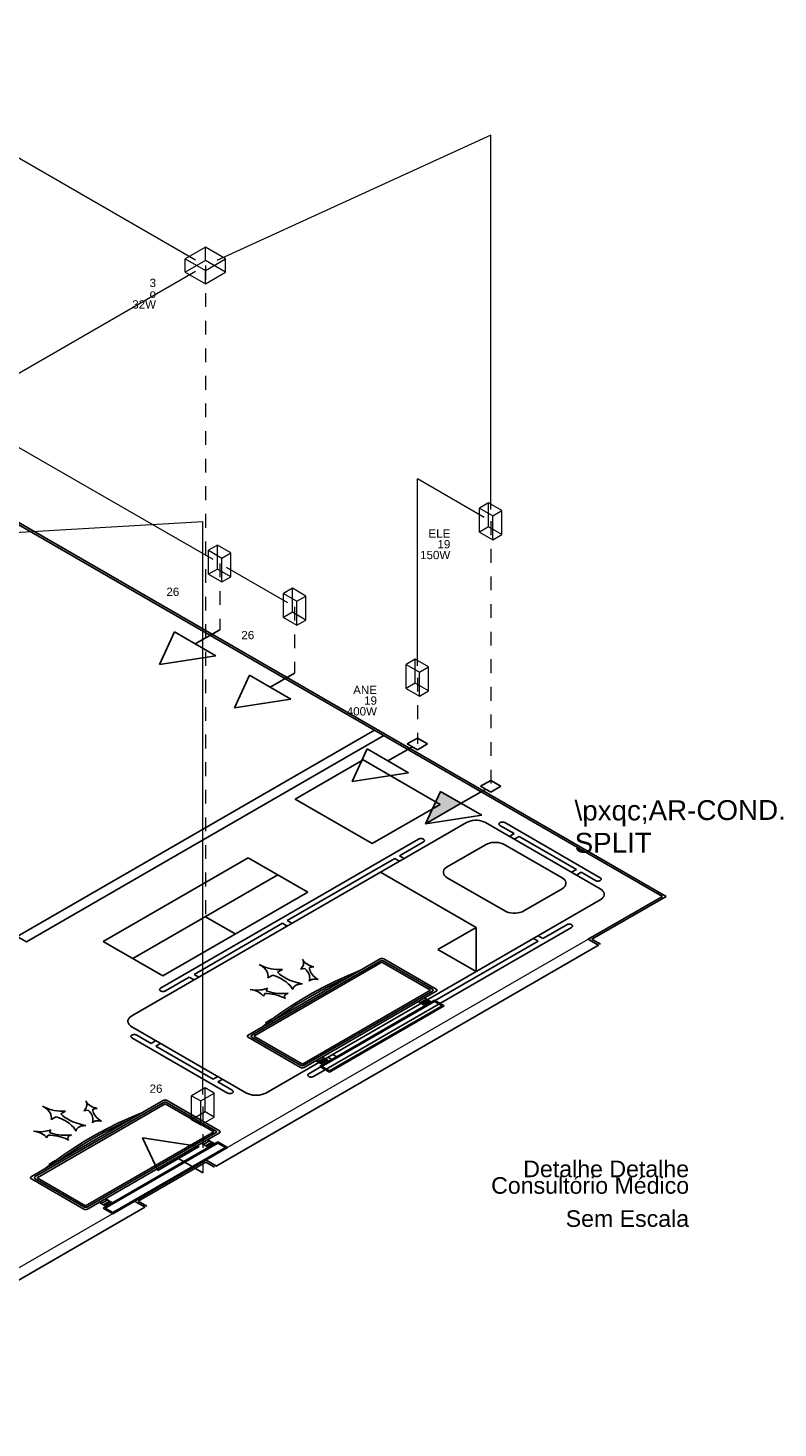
# Model space of a CAD drawing. Header units: feet. Extents: x -18 to 1038, y -110 to 48.
# Tile 9 of 199: x 31.47 to 38.26, y -92.49 to -79.81. Entities that reach past the tile are written whole.
import ezdxf

# ---------------------------------------------------------------- set-up
doc = ezdxf.new("R2010")
doc.units = ezdxf.units.FT
doc.header["$MEASUREMENT"] = 0
doc.linetypes.add('JIS_02_1.2', pattern=[0.25, 0.125, -0.125])
for name, color, linetype, lineweight in [('02', 2, 'Continuous', 20), ('DI-Pontilhado', 7, 'JIS_02_1.2', 5), ('DI-Títulos', 3, 'Continuous', 5), ('EL-Condutos', 4, 'Continuous', 5), ('EL-Conexões', 9, 'Continuous', 5), ('Textos', 7, 'Continuous', 5)]:
    doc.layers.add(name, color=color, linetype=linetype, lineweight=lineweight)
for name, color, linetype in [('100_IMPIANTI', 251, 'Continuous'), ('JANELA', 3, 'Continuous'), ('MOBILARIO', 8, 'Continuous'), ('P-SIMBOL', 5, 'Continuous'), ('parede', 5, 'Continuous'), ('porta', 3, 'Continuous')]:
    doc.layers.add(name, color=color, linetype=linetype)
doc.styles.add('Arial', font='arial.ttf')

msp = doc.modelspace()

# ---------------------------------------------------------------- hatches: boundary and pattern name
at = {"layer": 'P-SIMBOL', "linetype": 'Continuous'}
msp.add_hatch(color=256, dxfattribs=at).paths.add_polyline_path([(35.3942, -86.8332), (35.0695, -87.0207), (35.2067, -86.725)])

# ---------------------------------------------------------------- linework, layer by layer
at = {"layer": '02', "color": 251}
for p, q in [((33.08, -90.0647), (36.5441, -88.0647)), ((32.4334, -90.438), (28.9693, -92.438))]:
    msp.add_line(p, q, dxfattribs=at)
at = {"layer": '100_IMPIANTI'}
for p, q in [((34.6589, -88.2428), (33.4638, -88.9328)), ((34.6589, -88.2628), (33.4984, -88.9328)), ((34.6762, -88.2728), (33.5158, -88.9428)), ((35.1153, -88.5264), (34.6762, -88.2728)), ((35.1673, -88.5164), (34.6936, -88.2428)), ((35.1327, -88.5164), (34.6936, -88.2628)), ((33.687, -88.3894), (33.6437, -88.4144)), ((33.7736, -88.3394), (33.7303, -88.3644)), ((33.9783, -88.3297), (33.9373, -88.3369)), ((34.0602, -88.3151), (34.0193, -88.3224)), ((33.6269, -88.5325), (33.6395, -88.5089)), ((33.9549, -89.1964), (35.1153, -88.5264)), ((33.6017, -88.5798), (33.6143, -88.5562)), ((33.9722, -89.2264), (35.1673, -88.5364)), ((33.9722, -89.2064), (35.1327, -88.5364)), ((34.1141, -89.2183), (35.1534, -88.6183)), ((34.1315, -89.2183), (35.1534, -88.6283)), ((35.0048, -88.6302), (35.0221, -88.6402)), ((35.0784, -88.6077), (35.0221, -88.6402)), ((35.0221, -88.6402), (35.0429, -88.6521)), ((35.0429, -88.6521), (35.0991, -88.6196)), ((35.0602, -88.6621), (35.0429, -88.6521)), ((35.0524, -88.6466), (35.0524, -88.6577)), ((35.0611, -88.5977), (35.0784, -88.6077)), ((35.0678, -88.6377), (35.0678, -88.6577)), ((35.0784, -88.6077), (35.0991, -88.6196)), ((35.0831, -88.6289), (35.0831, -88.6489)), ((35.0984, -88.6201), (35.0984, -88.6401)), ((35.1165, -88.6296), (35.0991, -88.6196)), ((35.1137, -88.628), (35.1137, -88.6312)), ((35.1534, -88.6183), (35.24, -88.6683)), ((35.1534, -88.6283), (35.2227, -88.6683)), ((35.2227, -88.6683), (34.2007, -89.2583)), ((35.24, -88.6683), (34.2007, -89.2683)), ((33.6205, -88.8224), (33.6768, -88.7899)), ((33.6205, -88.8224), (33.6299, -88.8278)), ((33.6768, -88.7899), (33.6782, -88.7906)), ((33.4638, -88.9528), (33.9375, -89.2264)), ((33.4984, -88.9528), (33.9375, -89.2064)), ((33.5158, -88.9428), (33.9549, -89.1964)), ((34.0784, -89.1651), (34.0957, -89.1751)), ((34.0957, -89.1751), (34.152, -89.1426)), ((34.1164, -89.187), (34.1727, -89.1545)), ((34.1347, -89.1326), (34.152, -89.1426)), ((34.152, -89.1426), (34.1727, -89.1545)), ((34.1566, -89.1638), (34.1566, -89.1838)), ((34.1719, -89.155), (34.1719, -89.175)), ((34.19, -89.1645), (34.1727, -89.1545)), ((34.1872, -89.1629), (34.1872, -89.1661)), ((34.0957, -89.1751), (34.1164, -89.187)), ((34.2007, -89.2683), (34.1141, -89.2183)), ((34.1337, -89.197), (34.1164, -89.187)), ((34.126, -89.1815), (34.126, -89.1925)), ((34.2007, -89.2583), (34.1315, -89.2183)), ((34.1413, -89.1726), (34.1413, -89.1926)), ((32.6953, -89.5259), (31.5002, -90.2159)), ((32.6953, -89.5459), (31.5348, -90.2159)), ((33.2037, -89.7994), (32.7299, -89.5259)), ((33.169, -89.7994), (32.7299, -89.5459)), ((32.7126, -89.5559), (31.5521, -90.2259)), ((31.7234, -89.6724), (31.6801, -89.6974)), ((31.81, -89.6224), (31.7667, -89.6474)), ((32.0146, -89.6127), (31.9737, -89.62)), ((32.0966, -89.5982), (32.0556, -89.6055)), ((33.1517, -89.8094), (32.7126, -89.5559)), ((31.6633, -89.8156), (31.6759, -89.7919)), ((31.6381, -89.8629), (31.6507, -89.8392)), ((31.9912, -90.4794), (33.1517, -89.8094)), ((32.0085, -90.5094), (33.2037, -89.8194)), ((32.0085, -90.4894), (33.169, -89.8194)), ((32.1505, -90.5014), (33.1897, -89.9014)), ((32.1678, -90.5014), (33.1897, -89.9114)), ((33.0412, -89.9132), (33.0585, -89.9232)), ((33.1148, -89.8907), (33.0585, -89.9232)), ((33.0585, -89.9232), (33.0792, -89.9352)), ((33.0792, -89.9352), (33.1355, -89.9027)), ((33.0975, -89.8807), (33.1148, -89.8907)), ((33.1041, -89.9208), (33.1041, -89.9408)), ((33.1148, -89.8907), (33.1355, -89.9027)), ((33.1194, -89.912), (33.1194, -89.932)), ((33.1347, -89.9031), (33.1347, -89.9231)), ((33.1528, -89.9127), (33.1355, -89.9027)), ((33.15, -89.9111), (33.15, -89.9143)), ((33.1897, -89.9014), (33.2763, -89.9514)), ((33.1897, -89.9114), (33.259, -89.9514)), ((33.259, -89.9514), (32.2371, -90.5414)), ((33.2763, -89.9514), (32.2371, -90.5514)), ((33.0965, -89.9452), (33.0792, -89.9352)), ((33.0888, -89.9296), (33.0888, -89.9407)), ((31.6569, -90.1054), (31.7132, -90.0729)), ((31.6569, -90.1054), (31.6663, -90.1109)), ((31.7132, -90.0729), (31.7145, -90.0737)), ((31.5002, -90.2359), (31.9739, -90.5094)), ((31.5348, -90.2359), (31.9739, -90.4894)), ((31.5521, -90.2259), (31.9912, -90.4794)), ((32.132, -90.4581), (32.1883, -90.4256)), ((32.171, -90.4156), (32.1883, -90.4256)), ((32.1883, -90.4256), (32.209, -90.4376)), ((32.1147, -90.4481), (32.132, -90.4581)), ((32.132, -90.4581), (32.1528, -90.4701)), ((32.2371, -90.5514), (32.1505, -90.5014)), ((32.1528, -90.4701), (32.209, -90.4376)), ((32.1701, -90.4801), (32.1528, -90.4701)), ((32.1623, -90.4645), (32.1623, -90.4756)), ((32.2371, -90.5414), (32.1678, -90.5014)), ((32.1777, -90.4557), (32.1777, -90.4757)), ((32.193, -90.4469), (32.193, -90.4669)), ((32.2083, -90.438), (32.2083, -90.458)), ((32.2264, -90.4476), (32.209, -90.4376)), ((32.2236, -90.446), (32.2236, -90.4492))]:
    msp.add_line(p, q, dxfattribs=at)
for points in [[(33.9373, -88.3369), (33.9465, -88.3279), (33.9541, -88.3184), (33.9599, -88.3086), (33.964, -88.2984), (33.9662, -88.288), (33.9666, -88.2776), (33.9651, -88.2671), (33.9618, -88.2569), (33.9566, -88.2468)], [(33.9566, -88.2468), (33.9621, -88.2568), (33.9694, -88.2664), (33.9783, -88.2755), (33.9888, -88.284), (34.0007, -88.2919), (34.0139, -88.299), (34.0284, -88.3053), (34.0439, -88.3107), (34.0602, -88.3151)], [(34.6936, -88.2428), (34.6903, -88.2413), (34.6866, -88.24), (34.6826, -88.2392), (34.6784, -88.2388), (34.6741, -88.2388), (34.6699, -88.2392), (34.6659, -88.24), (34.6622, -88.2413), (34.6589, -88.2428)], [(34.6936, -88.2628), (34.6903, -88.2613), (34.6866, -88.26), (34.6826, -88.2592), (34.6784, -88.2588), (34.6741, -88.2588), (34.6699, -88.2592), (34.6659, -88.26), (34.6622, -88.2613), (34.6589, -88.2628)], [(33.6437, -88.4144), (33.6449, -88.3995), (33.6435, -88.3846), (33.6394, -88.3698), (33.6327, -88.3554), (33.6235, -88.3415), (33.6118, -88.3281), (33.5979, -88.3155), (33.5818, -88.3039), (33.5637, -88.2932)], [(33.5637, -88.2932), (33.5822, -88.3036), (33.6025, -88.3129), (33.6242, -88.321), (33.6473, -88.3277), (33.6715, -88.333), (33.6965, -88.3369), (33.722, -88.3392), (33.7478, -88.3401), (33.7736, -88.3394)], [(34.4765, -88.3482), (34.3636, -88.396), (34.2539, -88.4462), (34.1476, -88.4989), (34.0449, -88.5538), (33.9458, -88.611), (33.8506, -88.6703), (33.7595, -88.7317), (33.6724, -88.795), (33.5896, -88.8602)], [(33.8694, -88.5197), (33.858, -88.5018), (33.8442, -88.4845), (33.8279, -88.468), (33.8093, -88.4522), (33.7886, -88.4374), (33.7659, -88.4237), (33.7412, -88.411), (33.7149, -88.3996), (33.687, -88.3894)], [(33.7303, -88.3644), (33.7479, -88.3805), (33.7678, -88.3957), (33.7897, -88.4099), (33.8136, -88.423), (33.8392, -88.435), (33.8665, -88.4457), (33.8952, -88.4551), (33.9251, -88.4631), (33.956, -88.4697)], [(34.0171, -88.4448), (34.0202, -88.4316), (34.0214, -88.4183), (34.0207, -88.4049), (34.0182, -88.3917), (34.0138, -88.3786), (34.0076, -88.3658), (33.9995, -88.3533), (33.9897, -88.3412), (33.9783, -88.3297)], [(34.0193, -88.3224), (34.021, -88.3357), (34.0247, -88.3489), (34.0301, -88.3618), (34.0374, -88.3744), (34.0465, -88.3867), (34.0573, -88.3985), (34.0697, -88.4097), (34.0836, -88.4203), (34.099, -88.4302)], [(33.4835, -88.52), (33.5008, -88.523), (33.5186, -88.5249), (33.5366, -88.5258), (33.5547, -88.5255), (33.5727, -88.5243), (33.5903, -88.5219), (33.6075, -88.5186), (33.6239, -88.5142), (33.6395, -88.5089)], [(33.6017, -88.5798), (33.594, -88.5704), (33.5847, -88.5615), (33.5737, -88.5531), (33.5614, -88.5455), (33.5478, -88.5386), (33.533, -88.5325), (33.5173, -88.5274), (33.5007, -88.5232), (33.4835, -88.52)], [(33.6269, -88.5325), (33.6469, -88.5391), (33.6679, -88.5448), (33.6895, -88.5494), (33.7117, -88.553), (33.7344, -88.5556), (33.7573, -88.5571), (33.7804, -88.5574), (33.8034, -88.5567), (33.8263, -88.5549)], [(34.3603, -88.4152), (34.2796, -88.4523), (34.2008, -88.4907), (34.1239, -88.5303), (34.0489, -88.5712), (33.976, -88.6133), (33.9052, -88.6566), (33.8365, -88.701), (33.77, -88.7465), (33.7058, -88.7931)], [(33.956, -88.4697), (33.9484, -88.4697), (33.9408, -88.4702), (33.9333, -88.471), (33.926, -88.4722), (33.9189, -88.4738), (33.912, -88.4758), (33.9055, -88.4781), (33.8995, -88.4808), (33.8938, -88.4838), (33.8887, -88.487), (33.8841, -88.4905), (33.88, -88.4943), (33.8766, -88.4982), (33.8738, -88.5023), (33.8717, -88.5066), (33.8702, -88.5109), (33.8695, -88.5153), (33.8694, -88.5197)], [(34.099, -88.4302), (34.0943, -88.4288), (34.0893, -88.4277), (34.0842, -88.4268), (34.079, -88.4261), (34.0737, -88.4258), (34.0683, -88.4257), (34.063, -88.4259), (34.0577, -88.4264), (34.0526, -88.4272), (34.0475, -88.4282), (34.0427, -88.4295), (34.0381, -88.4311), (34.0337, -88.4329), (34.0297, -88.4349), (34.0259, -88.4371), (34.0226, -88.4395), (34.0196, -88.4421), (34.0171, -88.4448)], [(35.1327, -88.5364), (35.1341, -88.5354), (35.1354, -88.5345), (35.1365, -88.5334), (35.1375, -88.5323), (35.1384, -88.5312), (35.139, -88.53), (35.1395, -88.5288), (35.1397, -88.5276), (35.1398, -88.5264), (35.1397, -88.5251), (35.1395, -88.5239), (35.139, -88.5227), (35.1384, -88.5215), (35.1375, -88.5204), (35.1365, -88.5193), (35.1354, -88.5182), (35.1341, -88.5173), (35.1327, -88.5164)], [(35.1673, -88.5364), (35.17, -88.5345), (35.1722, -88.5323), (35.1736, -88.53), (35.1744, -88.5276), (35.1744, -88.5251), (35.1736, -88.5227), (35.1722, -88.5204), (35.17, -88.5182), (35.1673, -88.5164)], [(33.8011, -88.6022), (33.7839, -88.5934), (33.7655, -88.5853), (33.7461, -88.5781), (33.7257, -88.5719), (33.7044, -88.5667), (33.6826, -88.5625), (33.6601, -88.5593), (33.6373, -88.5572), (33.6143, -88.5562)], [(33.8263, -88.5549), (33.8216, -88.5564), (33.8171, -88.5581), (33.813, -88.56), (33.8091, -88.5622), (33.8057, -88.5645), (33.8026, -88.5671), (33.7999, -88.5697), (33.7976, -88.5725), (33.7958, -88.5754), (33.7945, -88.5784), (33.7936, -88.5815), (33.7933, -88.5845), (33.7934, -88.5876), (33.794, -88.5907), (33.7951, -88.5937), (33.7966, -88.5967), (33.7987, -88.5995), (33.8011, -88.6022)], [(33.4638, -88.9328), (33.4624, -88.9338), (33.4611, -88.9347), (33.4599, -88.9358), (33.4589, -88.9369), (33.4581, -88.938), (33.4575, -88.9392), (33.457, -88.9404), (33.4567, -88.9416), (33.4566, -88.9428), (33.4567, -88.9441), (33.457, -88.9453), (33.4575, -88.9465), (33.4581, -88.9477), (33.4589, -88.9488), (33.4599, -88.9499), (33.4611, -88.951), (33.4624, -88.9519), (33.4638, -88.9528)], [(33.4984, -88.9328), (33.4957, -88.9347), (33.4936, -88.9369), (33.4921, -88.9392), (33.4914, -88.9416), (33.4914, -88.9441), (33.4921, -88.9465), (33.4936, -88.9488), (33.4957, -88.951), (33.4984, -88.9528)], [(33.9375, -89.2064), (33.9391, -89.2072), (33.9408, -89.2079), (33.9426, -89.2086), (33.9445, -89.2092), (33.9465, -89.2096), (33.9485, -89.21), (33.9506, -89.2103), (33.9527, -89.2104), (33.9549, -89.2105), (33.957, -89.2104), (33.9591, -89.2103), (33.9612, -89.21), (33.9632, -89.2096), (33.9652, -89.2092), (33.9671, -89.2086), (33.9689, -89.2079), (33.9706, -89.2072), (33.9722, -89.2064)], [(33.9375, -89.2264), (33.9408, -89.2279), (33.9445, -89.2292), (33.9485, -89.23), (33.9527, -89.2304), (33.957, -89.2304), (33.9612, -89.23), (33.9652, -89.2292), (33.9689, -89.2279), (33.9722, -89.2264)], [(31.9737, -89.62), (31.9829, -89.611), (31.9904, -89.6015), (31.9963, -89.5916), (32.0003, -89.5814), (32.0025, -89.5711), (32.0029, -89.5606), (32.0014, -89.5502), (31.9981, -89.5399), (31.993, -89.5299)], [(31.993, -89.5299), (31.9985, -89.5399), (32.0057, -89.5494), (32.0146, -89.5585), (32.0251, -89.5671), (32.037, -89.5749), (32.0503, -89.582), (32.0647, -89.5883), (32.0802, -89.5937), (32.0966, -89.5982)], [(32.7299, -89.5259), (32.7266, -89.5243), (32.7229, -89.5231), (32.7189, -89.5222), (32.7147, -89.5218), (32.7105, -89.5218), (32.7063, -89.5222), (32.7022, -89.5231), (32.6985, -89.5243), (32.6953, -89.5259)], [(32.7299, -89.5459), (32.7266, -89.5443), (32.7229, -89.5431), (32.7189, -89.5422), (32.7147, -89.5418), (32.7105, -89.5418), (32.7063, -89.5422), (32.7022, -89.5431), (32.6985, -89.5443), (32.6953, -89.5459)], [(31.6801, -89.6974), (31.6813, -89.6825), (31.6798, -89.6676), (31.6757, -89.6529), (31.669, -89.6385), (31.6598, -89.6245), (31.6482, -89.6112), (31.6343, -89.5986), (31.6182, -89.5869), (31.6001, -89.5763)], [(31.6001, -89.5763), (31.6186, -89.5867), (31.6388, -89.596), (31.6606, -89.604), (31.6837, -89.6107), (31.7078, -89.6161), (31.7328, -89.6199), (31.7583, -89.6223), (31.7842, -89.6231), (31.81, -89.6224)], [(32.5129, -89.6312), (32.3999, -89.679), (32.2902, -89.7293), (32.1839, -89.7819), (32.0812, -89.8369), (31.9822, -89.8941), (31.887, -89.9534), (31.7958, -90.0147), (31.7088, -90.0781), (31.626, -90.1433)], [(31.9058, -89.8027), (31.8944, -89.7849), (31.8805, -89.7676), (31.8642, -89.751), (31.8457, -89.7353), (31.825, -89.7205), (31.8022, -89.7067), (31.7776, -89.6941), (31.7513, -89.6826), (31.7234, -89.6724)], [(31.7667, -89.6474), (31.7843, -89.6635), (31.8042, -89.6787), (31.8261, -89.6929), (31.8499, -89.7061), (31.8756, -89.718), (31.9028, -89.7288), (31.9315, -89.7382), (31.9614, -89.7462), (31.9924, -89.7527)], [(32.0534, -89.7278), (32.0565, -89.7146), (32.0578, -89.7013), (32.0571, -89.688), (32.0546, -89.6748), (32.0502, -89.6617), (32.0439, -89.6489), (32.0359, -89.6364), (32.0261, -89.6243), (32.0146, -89.6127)], [(32.0556, -89.6055), (32.0574, -89.6188), (32.061, -89.6319), (32.0665, -89.6449), (32.0738, -89.6575), (32.0829, -89.6697), (32.0936, -89.6815), (32.106, -89.6928), (32.12, -89.7034), (32.1354, -89.7133)], [(31.5198, -89.8031), (31.5372, -89.8061), (31.555, -89.808), (31.573, -89.8088), (31.5911, -89.8086), (31.6091, -89.8073), (31.6267, -89.805), (31.6438, -89.8016), (31.6603, -89.7972), (31.6759, -89.7919)], [(32.3967, -89.6983), (32.316, -89.7354), (32.2371, -89.7738), (32.1602, -89.8134), (32.0853, -89.8543), (32.0123, -89.8964), (31.9415, -89.9397), (31.8728, -89.9841), (31.8064, -90.0296), (31.7422, -90.0762)], [(31.9924, -89.7527), (31.9847, -89.7528), (31.9771, -89.7532), (31.9696, -89.7541), (31.9623, -89.7553), (31.9552, -89.7569), (31.9484, -89.7589), (31.9419, -89.7612), (31.9358, -89.7639), (31.9302, -89.7668), (31.925, -89.7701), (31.9204, -89.7736), (31.9164, -89.7773), (31.913, -89.7813), (31.9102, -89.7854), (31.9081, -89.7896), (31.9066, -89.7939), (31.9058, -89.7983), (31.9058, -89.8027)], [(32.1354, -89.7133), (32.1307, -89.7119), (32.1257, -89.7107), (32.1206, -89.7098), (32.1154, -89.7092), (32.1101, -89.7088), (32.1047, -89.7088), (32.0994, -89.709), (32.0941, -89.7095), (32.0889, -89.7103), (32.0839, -89.7113), (32.0791, -89.7126), (32.0744, -89.7141), (32.0701, -89.7159), (32.066, -89.7179), (32.0623, -89.7202), (32.0589, -89.7226), (32.056, -89.7251), (32.0534, -89.7278)], [(33.169, -89.8194), (33.1705, -89.8185), (33.1718, -89.8175), (33.1729, -89.8165), (33.1739, -89.8154), (33.1747, -89.8143), (33.1754, -89.8131), (33.1758, -89.8119), (33.1761, -89.8106), (33.1762, -89.8094), (33.1761, -89.8082), (33.1758, -89.807), (33.1754, -89.8058), (33.1747, -89.8046), (33.1739, -89.8034), (33.1729, -89.8023), (33.1718, -89.8013), (33.1705, -89.8003), (33.169, -89.7994)], [(33.2037, -89.8194), (33.2064, -89.8175), (33.2085, -89.8154), (33.21, -89.8131), (33.2107, -89.8106), (33.2107, -89.8082), (33.21, -89.8058), (33.2085, -89.8034), (33.2064, -89.8013), (33.2037, -89.7994)], [(31.6381, -89.8629), (31.6304, -89.8535), (31.621, -89.8445), (31.6101, -89.8362), (31.5978, -89.8285), (31.5842, -89.8216), (31.5694, -89.8156), (31.5536, -89.8105), (31.5371, -89.8063), (31.5198, -89.8031)], [(31.8375, -89.8853), (31.8203, -89.8764), (31.8019, -89.8684), (31.7824, -89.8612), (31.762, -89.855), (31.7408, -89.8497), (31.7189, -89.8455), (31.6965, -89.8424), (31.6737, -89.8403), (31.6507, -89.8392)], [(31.6633, -89.8156), (31.6833, -89.8222), (31.7042, -89.8279), (31.7258, -89.8325), (31.7481, -89.8361), (31.7707, -89.8386), (31.7937, -89.8401), (31.8167, -89.8405), (31.8398, -89.8398), (31.8627, -89.838)], [(31.8627, -89.838), (31.858, -89.8395), (31.8535, -89.8412), (31.8493, -89.8431), (31.8455, -89.8453), (31.842, -89.8476), (31.8389, -89.8501), (31.8362, -89.8528), (31.834, -89.8556), (31.8322, -89.8585), (31.8309, -89.8615), (31.83, -89.8645), (31.8296, -89.8676), (31.8298, -89.8707), (31.8304, -89.8737), (31.8314, -89.8768), (31.833, -89.8797), (31.835, -89.8826), (31.8375, -89.8853)], [(31.5002, -90.2159), (31.4987, -90.2168), (31.4974, -90.2178), (31.4963, -90.2188), (31.4953, -90.2199), (31.4945, -90.2211), (31.4938, -90.2222), (31.4934, -90.2234), (31.4931, -90.2247), (31.493, -90.2259), (31.4931, -90.2271), (31.4934, -90.2284), (31.4938, -90.2296), (31.4945, -90.2307), (31.4953, -90.2319), (31.4963, -90.233), (31.4974, -90.234), (31.4987, -90.235), (31.5002, -90.2359)], [(31.5348, -90.2159), (31.5321, -90.2178), (31.5299, -90.2199), (31.5285, -90.2222), (31.5277, -90.2247), (31.5277, -90.2271), (31.5285, -90.2296), (31.5299, -90.2319), (31.5321, -90.234), (31.5348, -90.2359)], [(31.9739, -90.4894), (31.9755, -90.4902), (31.9772, -90.491), (31.979, -90.4917), (31.9809, -90.4922), (31.9828, -90.4927), (31.9849, -90.4931), (31.987, -90.4933), (31.9891, -90.4935), (31.9912, -90.4936), (31.9934, -90.4935), (31.9955, -90.4933), (31.9976, -90.4931), (31.9996, -90.4927), (32.0016, -90.4922), (32.0035, -90.4917), (32.0053, -90.491), (32.007, -90.4902), (32.0085, -90.4894)], [(31.9739, -90.5094), (31.9772, -90.511), (31.9809, -90.5122), (31.9849, -90.5131), (31.9891, -90.5135), (31.9934, -90.5135), (31.9976, -90.5131), (32.0016, -90.5122), (32.0053, -90.511), (32.0085, -90.5094)]]:
    msp.add_lwpolyline(points, dxfattribs=at)
at = {"layer": 'DI-Pontilhado'}
for p, q in [((33.0771, -81.9614), (33.0771, -87.8614)), ((35.6619, -84.2787), (35.6619, -86.6787)), ((33.2064, -84.661), (33.2064, -85.261)), ((33.8853, -85.0529), (33.8853, -85.6529)), ((34.9975, -85.6951), (34.9975, -86.2951)), ((33.0537, -89.5799), (33.0537, -90.1799))]:
    msp.add_line(p, q, dxfattribs=at)
at = {"layer": 'EL-Condutos', "linetype": 'Continuous'}
for p, q in [((29.3494, -79.8092), (32.9857, -81.9086)), ((35.6619, -80.7787), (33.1792, -81.9147)), ((35.6619, -84.1702), (35.6619, -80.7787)), ((32.9857, -82.0142), (28.7086, -84.4836)), ((33.1458, -84.626), (31.3895, -83.612)), ((34.9975, -85.5866), (34.9975, -83.8951)), ((35.6013, -84.2437), (34.9975, -83.8951)), ((28.7834, -84.5268), (33.0537, -84.2799)), ((33.0537, -89.4714), (33.0537, -84.2799)), ((33.8246, -85.0179), (33.267, -84.696))]:
    msp.add_line(p, q, dxfattribs=at)
at = {"layer": 'EL-Conexões'}
for p, q in [((33.0771, -81.9163), (33.0771, -81.7953)), ((32.8942, -82.0219), (32.8942, -81.9009)), ((33.2601, -82.0219), (33.2601, -81.9009)), ((33.0771, -82.1275), (33.0771, -82.0065)), ((35.5601, -84.3759), (35.5601, -84.1589)), ((35.6424, -84.3284), (35.6424, -84.1114)), ((35.7636, -84.3984), (35.7636, -84.1814)), ((35.6814, -84.4459), (35.6814, -84.2289)), ((33.1046, -84.7582), (33.1046, -84.5412)), ((33.1869, -84.7107), (33.1869, -84.4937)), ((33.3081, -84.7807), (33.3081, -84.5637)), ((33.2259, -84.8282), (33.2259, -84.6112)), ((33.7835, -85.1502), (33.7835, -84.9332)), ((33.8658, -85.1027), (33.8658, -84.8857)), ((33.987, -85.1727), (33.987, -84.9557)), ((33.9047, -85.2202), (33.9047, -85.0032)), ((34.8957, -85.7923), (34.8957, -85.5753)), ((34.978, -85.7448), (34.978, -85.5278)), ((35.0992, -85.8148), (35.0992, -85.5978)), ((35.017, -85.8623), (35.017, -85.6453)), ((33.0732, -89.6296), (33.0732, -89.4126)), ((32.952, -89.6996), (32.952, -89.4826)), ((33.0342, -89.7471), (33.0342, -89.5301)), ((33.1555, -89.6771), (33.1555, -89.4601))]:
    msp.add_line(p, q, dxfattribs=at)
for points in [[(33.2601, -81.9009), (33.0771, -81.7953), (32.8942, -81.9009), (33.0771, -82.0065), (33.2601, -81.9009)], [(33.2601, -82.0219), (33.0771, -81.9163), (32.8942, -82.0219), (33.0771, -82.1275), (33.2601, -82.0219)], [(35.7636, -84.1814), (35.6424, -84.1114), (35.5601, -84.1589), (35.6814, -84.2289), (35.7636, -84.1814)], [(35.7636, -84.3984), (35.6424, -84.3284), (35.5601, -84.3759), (35.6814, -84.4459), (35.7636, -84.3984)], [(33.3081, -84.5637), (33.1869, -84.4937), (33.1046, -84.5412), (33.2259, -84.6112), (33.3081, -84.5637)], [(33.3081, -84.7807), (33.1869, -84.7107), (33.1046, -84.7582), (33.2259, -84.8282), (33.3081, -84.7807)], [(33.987, -84.9557), (33.8658, -84.8857), (33.7835, -84.9332), (33.9047, -85.0032), (33.987, -84.9557)], [(33.987, -85.1727), (33.8658, -85.1027), (33.7835, -85.1502), (33.9047, -85.2202), (33.987, -85.1727)], [(35.0992, -85.5978), (34.978, -85.5278), (34.8957, -85.5753), (35.017, -85.6453), (35.0992, -85.5978)], [(35.0992, -85.8148), (34.978, -85.7448), (34.8957, -85.7923), (35.017, -85.8623), (35.0992, -85.8148)], [(33.0342, -89.5301), (33.1555, -89.4601), (33.0732, -89.4126), (32.952, -89.4826), (33.0342, -89.5301)], [(33.0342, -89.7471), (33.1555, -89.6771), (33.0732, -89.6296), (32.952, -89.6996), (33.0342, -89.7471)]]:
    msp.add_lwpolyline(points, dxfattribs=at)
at = {"layer": 'JANELA', "color": 251}
for p, q in [((29.5957, -83.2564), (37.2514, -87.6764)), ((37.2514, -87.6764), (36.5788, -88.0647)), ((36.5788, -88.0647), (36.6576, -88.1102)), ((33.08, -90.0847), (32.468, -90.438)), ((33.1589, -90.1302), (33.08, -90.0847)), ((32.468, -90.438), (32.5469, -90.4836))]:
    msp.add_line(p, q, dxfattribs=at)
at = {"layer": 'MOBILARIO', "color": 251}
for p, q in [((32.4106, -88.7581), (35.4416, -87.0081)), ((35.6148, -87.0081), (36.6541, -87.6081)), ((36.6541, -87.5081), (35.7881, -87.0081)), ((35.8747, -87.1081), (35.7448, -87.0331)), ((35.8314, -87.1331), (35.8747, -87.1081)), ((35.8747, -87.1581), (35.918, -87.1331)), ((36.4376, -87.4331), (35.918, -87.1331)), ((32.6704, -88.5081), (35.0086, -87.1581)), ((34.8354, -87.3081), (35.0519, -87.1831)), ((33.8178, -87.8956), (34.7921, -87.3331)), ((34.7921, -87.3331), (34.8354, -87.3581)), ((34.8354, -87.3081), (34.8787, -87.3331)), ((34.6622, -87.4581), (35.5282, -87.9581)), ((36.3943, -87.4581), (36.4376, -87.4331)), ((36.4376, -87.4831), (36.4809, -87.4581)), ((36.6108, -87.5331), (36.4809, -87.4581)), ((36.6541, -87.7081), (33.623, -89.4581)), ((33.8178, -87.8956), (33.8611, -87.9206)), ((32.9735, -88.3831), (33.7745, -87.9206)), ((33.7745, -87.9206), (33.8178, -87.9456)), ((34.056, -89.3081), (36.3943, -87.9581)), ((35.5282, -87.9581), (35.1818, -88.1581)), ((35.5282, -87.9581), (35.5282, -88.3581)), ((36.1345, -88.0581), (36.351, -87.9331)), ((35.1169, -88.6456), (36.0912, -88.0831)), ((36.0912, -88.0831), (36.0479, -88.0581)), ((36.1345, -88.0581), (36.0912, -88.0331)), ((35.1818, -88.1581), (35.5282, -88.3581)), ((32.9735, -88.3831), (33.0168, -88.4081)), ((32.7137, -88.5331), (32.9302, -88.4081)), ((32.9302, -88.4081), (32.9735, -88.4331)), ((35.0736, -88.6706), (35.0303, -88.6456)), ((35.1169, -88.6456), (35.0736, -88.6206)), ((34.2725, -89.1331), (35.0736, -88.6706)), ((33.4498, -89.4581), (32.4106, -88.8581)), ((33.2766, -89.4581), (32.4106, -88.9581)), ((32.5838, -89.0081), (32.4539, -88.9331)), ((32.6271, -88.9831), (32.5838, -89.0081)), ((32.6704, -89.0081), (32.6271, -89.0331)), ((33.1467, -89.3331), (32.6271, -89.0331)), ((34.0127, -89.2831), (34.2292, -89.1581)), ((34.2292, -89.1581), (34.1859, -89.1331)), ((34.2725, -89.1331), (34.2292, -89.1081)), ((33.19, -89.3081), (33.1467, -89.3331)), ((33.2333, -89.3331), (33.19, -89.3581)), ((33.3199, -89.4331), (33.19, -89.3581))]:
    msp.add_line(p, q, dxfattribs=at)
for points in [[(34.6944, -86.2201), (31.457, -88.0892), (31.3704, -88.0392), (34.6078, -86.1701)], [(34.5873, -87.1983), (35.2027, -86.8429), (34.5058, -86.4406), (33.8904, -86.7959), (34.5873, -87.1983)], [(35.6148, -87.0081), (35.5985, -87.0001), (35.58, -86.994), (35.5599, -86.9897), (35.5389, -86.9876), (35.5176, -86.9876), (35.4965, -86.9897), (35.4765, -86.994), (35.458, -87.0001), (35.4416, -87.0081)], [(35.7881, -87.0081), (35.784, -87.0061), (35.7793, -87.0045), (35.7743, -87.0035), (35.7691, -87.0029), (35.7637, -87.0029), (35.7585, -87.0035), (35.7535, -87.0045), (35.7488, -87.0061), (35.7448, -87.0081), (35.7413, -87.0104), (35.7387, -87.0131), (35.7368, -87.016), (35.7359, -87.019), (35.7359, -87.0221), (35.7368, -87.0251), (35.7387, -87.028), (35.7413, -87.0307), (35.7448, -87.0331)], [(35.0519, -87.1831), (35.0554, -87.1807), (35.058, -87.178), (35.0599, -87.1751), (35.0608, -87.1721), (35.0608, -87.169), (35.0599, -87.166), (35.058, -87.1631), (35.0554, -87.1604), (35.0519, -87.1581), (35.0478, -87.1561), (35.0432, -87.1545), (35.0382, -87.1535), (35.0329, -87.1529), (35.0276, -87.1529), (35.0224, -87.1535), (35.0173, -87.1545), (35.0127, -87.1561), (35.0086, -87.1581)], [(35.6148, -87.2081), (35.2684, -87.4081), (35.2684, -87.4081), (35.2547, -87.4175), (35.244, -87.4282), (35.2367, -87.4397), (35.233, -87.4519), (35.233, -87.4642), (35.2367, -87.4764), (35.244, -87.4879), (35.2547, -87.4986), (35.2684, -87.5081), (35.2684, -87.5081), (35.2684, -87.5081), (35.7881, -87.8081), (35.7881, -87.8081), (35.8044, -87.816), (35.8229, -87.8221), (35.843, -87.8264), (35.864, -87.8285), (35.8853, -87.8285), (35.9064, -87.8264), (35.9264, -87.8221), (35.9449, -87.816), (35.9613, -87.8081), (35.9613, -87.8081), (35.9613, -87.8081), (36.3077, -87.6081), (36.3077, -87.6081), (36.3214, -87.5986), (36.3321, -87.5879), (36.3394, -87.5764), (36.3431, -87.5642), (36.3431, -87.5519), (36.3394, -87.5397), (36.3321, -87.5282), (36.3214, -87.5175), (36.3077, -87.5081), (36.3077, -87.5081), (36.3077, -87.5081), (35.7881, -87.2081), (35.7881, -87.2081), (35.7717, -87.2001), (35.7532, -87.194), (35.7331, -87.1897), (35.7121, -87.1876), (35.6908, -87.1876), (35.6698, -87.1897), (35.6497, -87.194), (35.6312, -87.2001), (35.6148, -87.2081), (35.6148, -87.2081), (35.6148, -87.2081)], [(36.6108, -87.5331), (36.6149, -87.535), (36.6195, -87.5366), (36.6245, -87.5376), (36.6298, -87.5382), (36.6351, -87.5382), (36.6404, -87.5376), (36.6454, -87.5366), (36.65, -87.535), (36.6541, -87.5331), (36.6575, -87.5307), (36.6602, -87.528), (36.662, -87.5251), (36.6629, -87.5221), (36.6629, -87.519), (36.662, -87.516), (36.6602, -87.5131), (36.6575, -87.5104), (36.6541, -87.5081)], [(36.6541, -87.7081), (36.6678, -87.6986), (36.6785, -87.6879), (36.6858, -87.6764), (36.6895, -87.6642), (36.6895, -87.6519), (36.6858, -87.6397), (36.6785, -87.6282), (36.6678, -87.6175), (36.6541, -87.6081)], [(36.3943, -87.9581), (36.3977, -87.9557), (36.4004, -87.953), (36.4022, -87.9501), (36.4031, -87.9471), (36.4031, -87.944), (36.4022, -87.941), (36.4004, -87.9381), (36.3977, -87.9354), (36.3943, -87.9331), (36.3902, -87.9311), (36.3856, -87.9295), (36.3805, -87.9285), (36.3753, -87.9279), (36.37, -87.9279), (36.3647, -87.9285), (36.3597, -87.9295), (36.3551, -87.9311), (36.351, -87.9331)], [(32.6704, -88.5081), (32.6669, -88.5104), (32.6643, -88.5131), (32.6624, -88.516), (32.6615, -88.519), (32.6615, -88.5221), (32.6624, -88.5251), (32.6643, -88.528), (32.6669, -88.5307), (32.6704, -88.5331), (32.6744, -88.535), (32.6791, -88.5366), (32.6841, -88.5376), (32.6893, -88.5382), (32.6947, -88.5382), (32.6999, -88.5376), (32.705, -88.5366), (32.7096, -88.535), (32.7137, -88.5331)], [(32.4106, -88.7581), (32.3968, -88.7675), (32.3862, -88.7782), (32.3789, -88.7897), (32.3751, -88.8019), (32.3751, -88.8142), (32.3789, -88.8264), (32.3862, -88.8379), (32.3968, -88.8486), (32.4106, -88.8581)], [(32.4539, -88.9331), (32.4498, -88.9311), (32.4451, -88.9295), (32.4401, -88.9285), (32.4349, -88.9279), (32.4295, -88.9279), (32.4243, -88.9285), (32.4193, -88.9295), (32.4146, -88.9311), (32.4106, -88.9331), (32.4071, -88.9354), (32.4045, -88.9381), (32.4026, -88.941), (32.4017, -88.944), (32.4017, -88.9471), (32.4026, -88.9501), (32.4045, -88.953), (32.4071, -88.9557), (32.4106, -88.9581)], [(34.0127, -89.2831), (34.0093, -89.2854), (34.0066, -89.2881), (34.0048, -89.291), (34.0038, -89.294), (34.0038, -89.2971), (34.0048, -89.3001), (34.0066, -89.303), (34.0093, -89.3057), (34.0127, -89.3081), (34.0168, -89.31), (34.0214, -89.3116), (34.0264, -89.3126), (34.0317, -89.3132), (34.037, -89.3132), (34.0423, -89.3126), (34.0473, -89.3116), (34.0519, -89.31), (34.056, -89.3081)], [(33.2766, -89.4581), (33.2807, -89.46), (33.2853, -89.4616), (33.2903, -89.4626), (33.2956, -89.4632), (33.3009, -89.4632), (33.3062, -89.4626), (33.3112, -89.4616), (33.3158, -89.46), (33.3199, -89.4581), (33.3233, -89.4557), (33.326, -89.453), (33.3278, -89.4501), (33.3287, -89.4471), (33.3287, -89.444), (33.3278, -89.441), (33.326, -89.4381), (33.3233, -89.4354), (33.3199, -89.4331)], [(33.4498, -89.4581), (33.4661, -89.466), (33.4846, -89.4721), (33.5047, -89.4764), (33.5257, -89.4785), (33.5471, -89.4785), (33.5681, -89.4764), (33.5881, -89.4721), (33.6066, -89.466), (33.623, -89.4581)]]:
    msp.add_lwpolyline(points, dxfattribs=at)
at = {"layer": 'P-SIMBOL'}
for p, q in [((32.6599, -85.5765), (32.7972, -85.2807)), ((32.7972, -85.2807), (33.1722, -85.4972)), ((32.9847, -85.389), (33.2064, -85.261)), ((33.1722, -85.4972), (32.6599, -85.5765)), ((33.3388, -85.9684), (33.476, -85.6727)), ((33.476, -85.6727), (33.851, -85.8892)), ((33.6635, -85.7809), (33.8853, -85.6529)), ((33.851, -85.8892), (33.3388, -85.9684)), ((34.9056, -86.2951), (34.9975, -86.242)), ((34.9975, -86.242), (35.0893, -86.2951)), ((34.4051, -86.6371), (34.5423, -86.3413)), ((34.5423, -86.3413), (34.9173, -86.5578)), ((34.7298, -86.4496), (34.9515, -86.3216)), ((34.9975, -86.3481), (34.9056, -86.2951)), ((35.0893, -86.2951), (34.9975, -86.3481)), ((34.9173, -86.5578), (34.4051, -86.6371)), ((35.57, -86.6787), (35.6619, -86.6256)), ((35.6619, -86.6256), (35.7537, -86.6787)), ((35.0695, -87.0207), (35.2067, -86.725)), ((35.2067, -86.725), (35.5817, -86.9415)), ((35.3942, -86.8332), (35.616, -86.7052)), ((35.6619, -86.7317), (35.57, -86.6787)), ((35.7537, -86.6787), (35.6619, -86.7317)), ((35.0695, -87.0207), (35.3942, -86.8332)), ((35.5817, -86.9415), (35.0695, -87.0207)), ((33.4644, -87.3265), (32.1506, -88.085)), ((34.0037, -87.6378), (33.4644, -87.3265)), ((33.734, -87.4821), (32.4203, -88.2406)), ((34.0037, -87.6378), (32.6899, -88.3963)), ((33.0771, -87.8614), (33.3468, -88.017)), ((32.6899, -88.3963), (32.1506, -88.085)), ((32.6445, -90.1601), (32.5073, -89.8644)), ((32.5073, -89.8644), (33.0195, -89.9436)), ((33.0195, -89.9436), (32.6445, -90.1601)), ((32.832, -90.0519), (33.0537, -90.1799))]:
    msp.add_line(p, q, dxfattribs=at)
at = {"layer": 'parede', "color": 251}
for p, q in [((29.5957, -83.2764), (37.2167, -87.6764)), ((36.6403, -88.1202), (36.5441, -88.0647)), ((33.1762, -90.1202), (33.08, -90.0647)), ((32.5296, -90.4936), (32.4334, -90.438))]:
    msp.add_line(p, q, dxfattribs=at)
for points in [[(37.2167, -87.6764), (36.5441, -88.0647)], [(33.08, -90.0647), (32.4334, -90.438)]]:
    msp.add_lwpolyline(points, dxfattribs=at)
at = {"layer": 'porta', "color": 251}
for p, q in [((33.1753, -90.1197), (36.6394, -88.1197)), ((32.5287, -90.493), (29.0646, -92.493))]:
    msp.add_line(p, q, dxfattribs=at)

# ---------------------------------------------------------------- texts
at = {"layer": '100_IMPIANTI', "char_height": 0.18, "attachment_point": 7, "rotation": 0.20054, "line_spacing_factor": 0.6, "style": 'Arial'}
for s, insert, width in [('\\\\pxqc;AR-COND.', (36.4215, -87.0439), 3.828841), ('SPLIT', (36.4223, -87.2845), 1.397744)]:
    msp.add_mtext(s, dxfattribs=dict(at, insert=insert, width=width))
at = {"layer": 'DI-Títulos', "char_height": 0.15, "attachment_point": 9, "line_spacing_factor": 0.6, "style": 'Arial'}
for s, insert, width in [('Detalhe Detalhe Consultório Médico', (37.4588, -90.3728), 2.096341), ('Sem Escala ', (37.4588, -90.6728), 2.189863)]:
    msp.add_mtext(s, dxfattribs=dict(at, insert=insert, width=width))
at = {"layer": 'Textos', "char_height": 0.075, "attachment_point": 9, "line_spacing_factor": 0.6, "style": 'Arial'}
for s, insert, width in [('3', (32.6294, -82.157), 0.116502), ('o', (32.6294, -82.2545), 0.116502), ('32W', (32.6294, -82.352), 0.430793), ('ELE', (35.2953, -84.4274), 0.396151), ('19', (35.2953, -84.5249), 0.233003), ('150W', (35.2953, -84.6224), 0.547294), ('26', (32.8398, -84.956), 0.233003), ('26', (33.5187, -85.3479), 0.233003), ('ANE', (34.6309, -85.8438), 0.431021), ('19', (34.6309, -85.9413), 0.233003), ('400W', (34.6309, -86.0388), 0.547294), ('26', (32.6872, -89.4574), 0.233003)]:
    msp.add_mtext(s, dxfattribs=dict(at, insert=insert, width=width))

doc.saveas('drawing.dxf')
